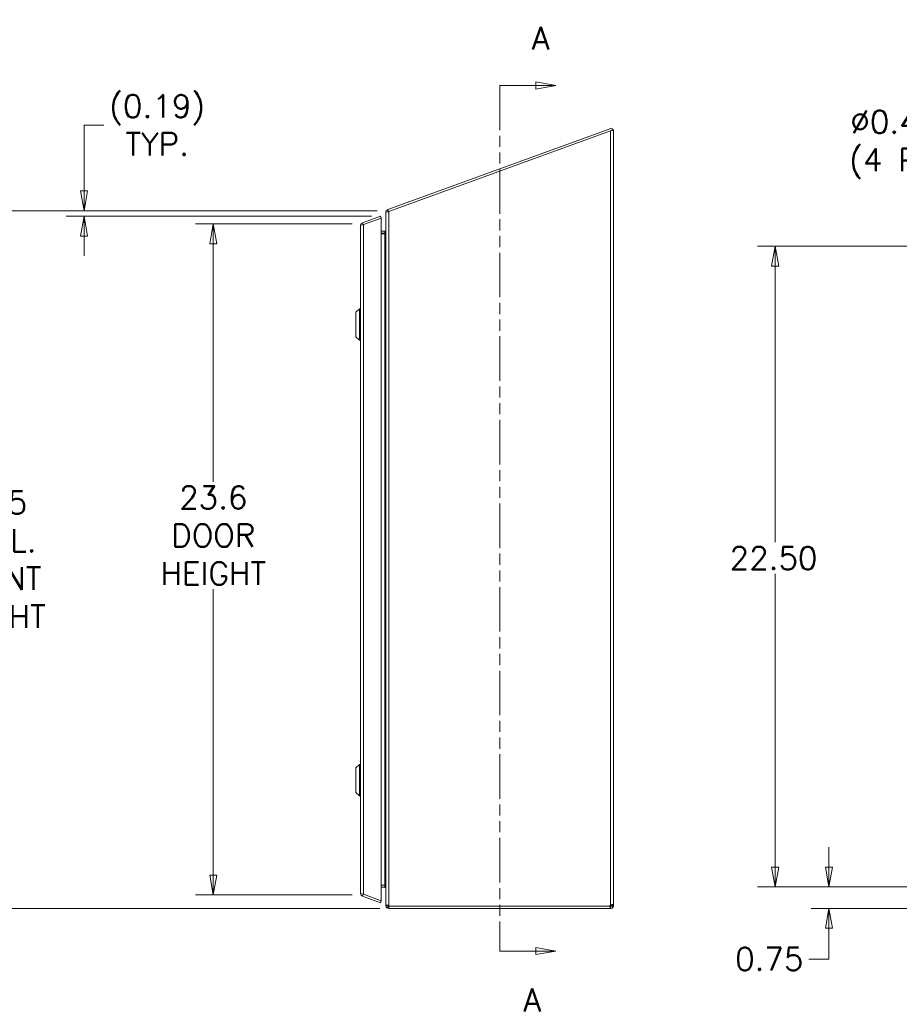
# Model space of a CAD drawing. Header units: inches. Extents: x 5 to 168, y 5 to 106.
# Tile 6 of 12: x 76 to 107, y 45 to 79. Entities that reach past the tile are written whole.
import ezdxf

# ---------------------------------------------------------------- set-up
doc = ezdxf.new("R2010")
doc.units = ezdxf.units.IN
doc.header["$LTSCALE"] = 10
doc.header["$MEASUREMENT"] = 0
doc.linetypes.add('DOUBLE_DASH_CHAIN', pattern=[1.2403, 0.6614, -0.0827, 0.1654, -0.0827, 0.1654, -0.0827])
doc.layers.get('0').update_dxf_attribs({"lineweight": 0})
for name, color, linetype, lineweight in [('Dimension (ANSI)', 7, 'Continuous', 5), ('Section Line (ANSI)', 7, 'DOUBLE_DASH_CHAIN', 5), ('Visible (ANSI)', 7, 'Continuous', 5), ('Visible Narrow (ANSI)', 7, 'Continuous', 5)]:
    doc.layers.add(name, color=color, linetype=linetype, lineweight=lineweight)
doc.styles.add('ROMANS', font='romans.shx')
doc.dimstyles.new('Default (ANSI)', dxfattribs={"dimscale": 10, "dimtxt": 0.08, "dimasz": 0.07, "dimexe": 0.0625, "dimexo": 0.0315, "dimgap": 0.0155, "dimtad": 0, "dimtih": 1, "dimtoh": 1, "dimrnd": 1e-08, "dimzin": 0, "dimdsep": 46, "dimtxsty": 'ROMANS', "dimblk": 'Filled-1', "dimcen": 0.09, "dimdle": 0.197, "dimclrd": 256, "dimclre": 256, "dimclrt": 256, "dimadec": 0, "dimazin": 0, "dimtfac": 1, "dimtofl": 0, "dimtmove": 0, "dimatfit": 3, "dimldrblk": 'Filled-1', "dimfxl": 1, "dimtolj": 1, "dimtzin": 0, "dimlwd": -1, "dimlwe": -1, "dimarcsym": 0})

# ---------------------------------------------------------------- blocks, each defined once
blk = doc.blocks.new('Filled-1')
at = {"color": 0}
for p, q in [((0, 0), (-1, 0.179)), ((-1, 0.179), (-1, -0.179)), ((-1, 0), (0, 0)), ((-1, -0.179), (0, 0))]:
    blk.add_line(p, q, dxfattribs=at)
at = {"color": 0, "flags": 128}
blk.add_lwpolyline([(-1, -0.179), (0, 0), (-1, 0.179), (-1, -0.179)], dxfattribs=at)
at = {"color": 0}
blk.add_solid([(-1, -0.179), (0, 0), (-1, 0.179), (-1, -0.179)], dxfattribs=at)
blk = doc.blocks.new('*D17')
at = {"layer": 'Defpoints', "color": 0, "transparency": 16777216}
for p in [(87.728, 72.188), (82.544, 48.621), (87.728, 48.621)]:
    blk.add_point(p, dxfattribs=at)
at = {"layer": 'Dimension (ANSI)', "transparency": 16777216}
for p, q in [((87.413, 72.188), (81.919, 72.188)), ((82.544, 71.488), (82.544, 63.132)), ((82.544, 49.321), (82.544, 59.356)), ((87.413, 48.621), (81.919, 48.621))]:
    blk.add_line(p, q, dxfattribs=at)
at = {"layer": 'Dimension (ANSI)', "transparency": 16777216, "xscale": 0.7000000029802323, "yscale": 0.7000000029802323, "zscale": 0.7000000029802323}
for p, rotation in [((82.544, 72.188), 90), ((82.544, 48.621), 270)]:
    blk.add_blockref('Filled-1', p, dxfattribs=dict(at, rotation=rotation))
at = {"layer": 'Dimension (ANSI)', "transparency": 16777216, "insert": (82.544, 61.244), "char_height": 0.8, "attachment_point": 5, "style": 'ROMANS'}
blk.add_mtext('\\A1;23.6{\\PDOOR\\PHEIGHT}', dxfattribs=at)
blk = doc.blocks.new('*D19')
at = {"layer": 'Defpoints', "color": 0, "transparency": 16777216}
for p in [(74.814, 72.643), (88.615, 72.643), (88.701, 48.152)]:
    blk.add_point(p, dxfattribs=at)
at = {"layer": 'Dimension (ANSI)', "transparency": 16777216}
for p, q in [((88.3, 72.643), (74.189, 72.643)), ((74.814, 71.943), (74.814, 62.953)), ((74.814, 48.852), (74.814, 57.843)), ((88.386, 48.152), (74.189, 48.152))]:
    blk.add_line(p, q, dxfattribs=at)
at = {"layer": 'Dimension (ANSI)', "transparency": 16777216, "xscale": 0.7000000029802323, "yscale": 0.7000000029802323, "zscale": 0.7000000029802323}
for p, rotation in [((74.814, 72.643), 90), ((74.814, 48.152), 270)]:
    blk.add_blockref('Filled-1', p, dxfattribs=dict(at, rotation=rotation))
at = {"layer": 'Dimension (ANSI)', "transparency": 16777216, "insert": (74.814, 60.398), "char_height": 0.8, "attachment_point": 5, "style": 'ROMANS'}
blk.add_mtext('\\A1;24.5{\\PENCL.\\PFRONT\\PHEIGHT}', dxfattribs=at)
blk = doc.blocks.new('2dTransSection0')
at = {"layer": 'Section Line (ANSI)', "linetype": 'Continuous'}
for p, q in [((9.4566, 7.7043), (9.3866, 7.7168)), ((9.3866, 7.7168), (9.3866, 7.6918)), ((9.2596, 7.7043), (9.2596, 7.6885)), ((9.2596, 7.7043), (9.3866, 7.7043)), ((9.3866, 7.7043), (9.4566, 7.7043)), ((9.3866, 7.6918), (9.4566, 7.7043)), ((9.2596, 4.6811), (9.2596, 4.6652)), ((9.4566, 4.6652), (9.3866, 4.6777)), ((9.3866, 4.6777), (9.3866, 4.6527)), ((9.2596, 4.6652), (9.3866, 4.6652)), ((9.3866, 4.6652), (9.4566, 4.6652)), ((9.3866, 4.6527), (9.4566, 4.6652))]:
    blk.add_line(p, q, dxfattribs=at)
at = {"layer": 'Section Line (ANSI)', "linetype": 'DOUBLE_DASH_CHAIN', "ltscale": 0.023665}
blk.add_line((9.2596, 7.7043), (9.2596, 4.6652), dxfattribs=at)
at = {"layer": 'Section Line (ANSI)', "linetype": 'Continuous', "flags": 128}
for points in [[(9.3866, 7.6918), (9.4566, 7.7043), (9.3866, 7.7168), (9.3866, 7.6918)], [(9.3866, 4.6527), (9.4566, 4.6652), (9.3866, 4.6777), (9.3866, 4.6527)]]:
    blk.add_lwpolyline(points, dxfattribs=at)
at = {"layer": 'Section Line (ANSI)'}
for points in [[(9.3866, 7.6918), (9.4566, 7.7043), (9.3866, 7.7168), (9.3866, 7.6918)], [(9.3866, 4.6527), (9.4566, 4.6652), (9.3866, 4.6777), (9.3866, 4.6527)]]:
    blk.add_solid(points, dxfattribs=at)
at = {"layer": 'Section Line (ANSI)', "char_height": 0.08, "attachment_point": 7, "style": 'ROMANS'}
for insert in [(9.3729, 7.8304), (9.3428, 4.4533)]:
    blk.add_mtext('A', dxfattribs=dict(at, insert=insert))
blk = doc.blocks.new('*D24')
at = {"layer": 'Defpoints', "color": 0, "transparency": 16777216}
for p in [(104.151, 48.902), (111.931, 48.902), (112.062, 48.152)]:
    blk.add_point(p, dxfattribs=at)
at = {"layer": 'Dimension (ANSI)', "transparency": 16777216}
for p, q in [((104.151, 49.602), (104.151, 50.302)), ((111.616, 48.902), (103.526, 48.902)), ((111.747, 48.152), (103.526, 48.152)), ((104.151, 47.452), (104.151, 46.373)), ((104.151, 46.373), (103.451, 46.373))]:
    blk.add_line(p, q, dxfattribs=at)
at = {"layer": 'Dimension (ANSI)', "transparency": 16777216, "xscale": 0.7000000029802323, "yscale": 0.7000000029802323, "zscale": 0.7000000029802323}
for p, rotation in [((104.151, 48.902), 270), ((104.151, 48.152), 90)]:
    blk.add_blockref('Filled-1', p, dxfattribs=dict(at, rotation=rotation))
at = {"layer": 'Dimension (ANSI)', "transparency": 16777216, "insert": (100.857, 46.773), "char_height": 0.8, "attachment_point": 1, "style": 'ROMANS'}
blk.add_mtext('\\A1;0.75', dxfattribs=at)
blk = doc.blocks.new('*D25')
at = {"layer": 'Defpoints', "color": 0, "transparency": 16777216}
for p in [(102.264, 71.402), (111.931, 71.402), (111.931, 48.902)]:
    blk.add_point(p, dxfattribs=at)
at = {"layer": 'Dimension (ANSI)', "transparency": 16777216}
for p, q in [((111.616, 71.402), (101.639, 71.402)), ((102.264, 70.702), (102.264, 61.006)), ((102.264, 49.602), (102.264, 59.896)), ((111.616, 48.902), (101.639, 48.902))]:
    blk.add_line(p, q, dxfattribs=at)
at = {"layer": 'Dimension (ANSI)', "transparency": 16777216, "xscale": 0.7000000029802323, "yscale": 0.7000000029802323, "zscale": 0.7000000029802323}
for p, rotation in [((102.264, 71.402), 90), ((102.264, 48.902), 270)]:
    blk.add_blockref('Filled-1', p, dxfattribs=dict(at, rotation=rotation))
at = {"layer": 'Dimension (ANSI)', "transparency": 16777216, "insert": (100.664, 60.851), "char_height": 0.8, "attachment_point": 1, "style": 'ROMANS'}
blk.add_mtext('\\A1;22.50', dxfattribs=at)
blk = doc.blocks.new('*D27')
at = {"layer": 'Defpoints', "color": 0, "transparency": 16777216}
for p in [(112.642, 71.576), (112.908, 71.228)]:
    blk.add_point(p, dxfattribs=at)
at = {"layer": 'Dimension (ANSI)', "transparency": 16777216}
for p, q in [((109.018, 74.966), (110.051, 74.966)), ((110.051, 74.966), (112.217, 72.132)), ((112.775, 70.502), (112.775, 72.302)), ((111.875, 71.402), (113.675, 71.402))]:
    blk.add_line(p, q, dxfattribs=at)
at = {"layer": 'Dimension (ANSI)', "transparency": 16777216, "xscale": 0.7000000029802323, "yscale": 0.7000000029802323, "zscale": 0.7000000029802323, "rotation": 307.3953127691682}
blk.add_blockref('Filled-1', (112.642, 71.576), dxfattribs=at)
at = {"layer": 'Dimension (ANSI)', "transparency": 16777216, "insert": (106.787, 74.966), "char_height": 0.8, "attachment_point": 5, "style": 'ROMANS'}
blk.add_mtext('\\A1;∅0.438{\\P(4 PL.)}', dxfattribs=at)
blk = doc.blocks.new('*D32')
at = {"layer": 'Defpoints', "color": 0, "transparency": 16777216}
for p in [(88.615, 72.643), (78.006, 72.458), (88.414, 72.458)]:
    blk.add_point(p, dxfattribs=at)
at = {"layer": 'Dimension (ANSI)', "transparency": 16777216}
for p, q in [((78.006, 73.343), (78.006, 75.653)), ((78.006, 75.653), (78.706, 75.653)), ((88.3, 72.643), (77.381, 72.643)), ((88.099, 72.458), (77.381, 72.458)), ((78.006, 71.758), (78.006, 71.058))]:
    blk.add_line(p, q, dxfattribs=at)
at = {"layer": 'Dimension (ANSI)', "transparency": 16777216, "xscale": 0.7000000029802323, "yscale": 0.7000000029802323, "zscale": 0.7000000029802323}
for p, rotation in [((78.006, 72.643), 270), ((78.006, 72.458), 90)]:
    blk.add_blockref('Filled-1', p, dxfattribs=dict(at, rotation=rotation))
at = {"layer": 'Dimension (ANSI)', "transparency": 16777216, "insert": (80.575, 75.653), "char_height": 0.8, "attachment_point": 5, "style": 'ROMANS'}
blk.add_mtext('\\A1;(0.19){\\PTYP.}', dxfattribs=at)

msp = doc.modelspace()

# ---------------------------------------------------------------- linework, layer by layer
at = {"layer": 'Visible (ANSI)'}
for p, q in [((96.526, 75.5434), (88.6705, 72.6843)), ((96.4903, 75.4517), (88.7008, 72.6165)), ((96.5513, 75.4739), (96.4903, 75.4517)), ((96.5513, 75.4739), (96.526, 75.5434)), ((96.5455, 75.49), (96.5956, 75.49)), ((96.5956, 75.4831), (96.548, 75.4831)), ((96.5956, 75.49), (96.5956, 75.4831)), ((96.5956, 75.4831), (96.5956, 48.2695)), ((88.6648, 72.6822), (88.6705, 72.6843)), ((88.682, 72.6349), (88.6648, 72.6822)), ((88.6705, 72.6843), (88.6956, 72.6153)), ((88.6897, 72.614), (88.682, 72.6349)), ((88.4138, 72.4576), (87.7783, 72.2264)), ((87.8098, 72.1591), (88.4391, 72.3881)), ((87.8143, 72.16), (88.4391, 72.3874)), ((88.4391, 72.3881), (88.4138, 72.4576)), ((88.4391, 48.4212), (88.4391, 72.3874)), ((88.5978, 72.5833), (88.5956, 72.5833)), ((88.5956, 72.5782), (88.5956, 72.5833)), ((88.5956, 48.2582), (88.5956, 72.5782)), ((87.7091, 48.6811), (87.7091, 72.1275)), ((87.8033, 72.1578), (87.7783, 72.2264)), ((88.4391, 71.9304), (88.5643, 71.9304)), ((88.5675, 71.9306), (88.5731, 71.8747)), ((88.5625, 71.8565), (88.4391, 71.8565)), ((88.5469, 71.8401), (88.4391, 71.8401)), ((88.5643, 71.8583), (88.5469, 71.8401)), ((87.5516, 69.0874), (87.6697, 69.2055)), ((87.6697, 68.1031), (87.6697, 69.2055)), ((87.6697, 69.2055), (87.7091, 69.2055)), ((87.5516, 68.2213), (87.5516, 69.0874)), ((87.5516, 68.2213), (87.6697, 68.1031)), ((87.6697, 68.1031), (87.7091, 68.1031)), ((87.5516, 53.0874), (87.6697, 53.2055)), ((87.5516, 52.2213), (87.5516, 53.0874)), ((87.6697, 52.1031), (87.6697, 53.2055)), ((87.6697, 53.2055), (87.7091, 53.2055)), ((87.5516, 52.2213), (87.6697, 52.1031)), ((87.6697, 52.1031), (87.7091, 52.1031)), ((88.4391, 48.9654), (88.5643, 48.9654)), ((88.5643, 48.9647), (88.4391, 48.9647)), ((88.4391, 48.8907), (88.5643, 48.8907)), ((87.8033, 48.6508), (87.7783, 48.5822)), ((88.4138, 48.3509), (87.7783, 48.5822)), ((87.8098, 48.6495), (88.4391, 48.4205)), ((88.4391, 48.4212), (87.8143, 48.6486)), ((88.4391, 48.4205), (88.4138, 48.3509)), ((88.5956, 48.2582), (88.5956, 48.2575)), ((88.5956, 48.2575), (88.6456, 48.2575)), ((88.6456, 48.2575), (88.6696, 48.2575)), ((88.6696, 48.2575), (88.6696, 48.2582)), ((88.7008, 48.2582), (88.7008, 48.2272)), ((96.4647, 48.2272), (88.7008, 48.2272)), ((88.7008, 48.2262), (88.7008, 48.1522)), ((96.4681, 48.2262), (88.7008, 48.2262)), ((88.7008, 48.1522), (96.4681, 48.1522)), ((96.4681, 48.2262), (96.4903, 48.2262)), ((96.4681, 48.1522), (96.4681, 48.2262)), ((96.4903, 48.1522), (96.4681, 48.1522)), ((96.4903, 48.2026), (96.4903, 48.2262)), ((96.4903, 48.1522), (96.4903, 48.2026)), ((96.5216, 48.2575), (96.5216, 48.2695)), ((96.5452, 48.2695), (96.5216, 48.2695)), ((96.5452, 48.2575), (96.5216, 48.2575)), ((96.5956, 48.2695), (96.5452, 48.2695)), ((96.5956, 48.2575), (96.5452, 48.2575)), ((96.5956, 48.2695), (96.5956, 48.2575))]:
    msp.add_line(p, q, dxfattribs=at)
msp.add_arc((96.5335, 48.2143), 0.07, 128.0474, 169.38724, dxfattribs=at)
msp.add_ellipse((88.5643, 71.9617), major_axis=(0.0313, 0), ratio=0.9997181, start_param=4.712389, end_param=4.8130313, dxfattribs=at)
for points, knots in [([(96.5908, 75.4771), (96.5795, 75.4698), (96.5466, 75.4625), (96.509, 75.4553), (96.5028, 75.4541), (96.4966, 75.4529), (96.4903, 75.4517)], [0.3014573, 0.3014573, 0.3014573, 0.3014573, 1.3925895, 1.3925895, 1.3925895, 1.5707963, 1.5707963, 1.5707963, 1.5707963]), ([(88.5956, 72.5833), (88.5956, 72.6215), (88.6183, 72.659), (88.6522, 72.6766), (88.6563, 72.6788), (88.6605, 72.6806), (88.6648, 72.6822)], [0, 0, 0, 0, 1.0905904, 1.0905904, 1.0905904, 1.2217305, 1.2217305, 1.2217305, 1.2217305]), ([(88.5956, 72.5782), (88.5956, 72.5871), (88.6183, 72.596), (88.6522, 72.6048), (88.6578, 72.6063), (88.6636, 72.6077), (88.6696, 72.6092)], [0, 0, 0, 0, 1.0911322, 1.0911322, 1.0911322, 1.269339, 1.269339, 1.269339, 1.269339]), ([(87.7783, 72.2264), (87.7437, 72.2138), (87.7169, 72.1818), (87.7106, 72.1455), (87.7096, 72.1395), (87.7091, 72.1335), (87.7091, 72.1275)], [-1, -1, -1, -1, -0.1407088, -0.1407088, -0.1407088, 0, 0, 0, 0]), ([(87.8098, 72.1591), (87.7743, 72.1521), (87.7402, 72.1451), (87.7227, 72.1381), (87.7138, 72.1346), (87.7091, 72.131), (87.7091, 72.1275)], [-0.9727877, -0.9727877, -0.9727877, -0.9727877, -0.32751892, -0.32751892, -0.32751892, 0, 0, 0, 0]), ([(88.5956, 71.9486), (88.5956, 71.9202), (88.5824, 71.8918), (88.567, 71.8634), (88.5661, 71.8617), (88.5652, 71.86), (88.5643, 71.8583)], [0, 0, 0, 0, 1.4834748, 1.4834748, 1.4834748, 1.5707963, 1.5707963, 1.5707963, 1.5707963]), ([(88.5681, 48.9647), (88.5766, 48.9612), (88.5836, 48.9462), (88.588, 48.929), (88.5932, 48.9088), (88.5956, 48.8844), (88.5956, 48.8602)], [-0.93875876, -0.93875876, -0.93875876, -0.93875876, -0.50890273, -0.50890273, -0.50890273, 0, 0, 0, 0]), ([(87.8143, 48.6486), (87.7773, 48.6559), (87.7409, 48.6632), (87.7227, 48.6705), (87.7138, 48.674), (87.7091, 48.6776), (87.7091, 48.6811)], [-1, -1, -1, -1, -0.3275189, -0.3275189, -0.3275189, 0, 0, 0, 0]), ([(87.7783, 48.5822), (87.7437, 48.5948), (87.7169, 48.6268), (87.7106, 48.6631), (87.7096, 48.669), (87.7091, 48.6751), (87.7091, 48.6811)], [-1, -1, -1, -1, -0.1407088, -0.1407088, -0.1407088, 0, 0, 0, 0]), ([(88.5956, 48.2582), (88.5956, 48.2582), (88.6168, 48.2582), (88.649, 48.2582), (88.6555, 48.2582), (88.6624, 48.2582), (88.6696, 48.2582)], [0, 0, 0, 0, 0.67248108, 0.67248108, 0.67248108, 0.80808632, 0.80808632, 0.80808632, 0.80808632]), ([(88.6696, 48.157), (88.6443, 48.1648), (88.6233, 48.1821), (88.6106, 48.2033), (88.6009, 48.2194), (88.5958, 48.2377), (88.5956, 48.2561)], [-0.82017153, -0.82017153, -0.82017153, -0.82017153, -0.35922959, -0.35922959, -0.35922959, -0.00855736, -0.00855736, -0.00855736, -0.00855736]), ([(88.6696, 48.2571), (88.6698, 48.2427), (88.6811, 48.2283), (88.6972, 48.2264), (88.6984, 48.2263), (88.6996, 48.2262), (88.7008, 48.2262)], [0.00855738, 0.00855738, 0.00855738, 0.00855738, 0.93102305, 0.93102305, 0.93102305, 1, 1, 1, 1]), ([(96.4903, 48.2695), (96.5128, 48.2786), (96.5414, 48.2839), (96.5622, 48.2843), (96.5758, 48.2846), (96.5857, 48.2828), (96.5908, 48.2791)], [0.9067439, 0.9067439, 0.9067439, 0.9067439, 1.5444467, 1.5444467, 1.5444467, 1.9603281, 1.9603281, 1.9603281, 1.9603281]), ([(96.4903, 48.2262), (96.499, 48.2262), (96.5107, 48.2314), (96.5166, 48.2406), (96.5201, 48.2461), (96.5216, 48.2523), (96.5216, 48.2575)], [2.4775403, 2.4775403, 2.4775403, 2.4775403, 3.311462, 3.311462, 3.311462, 3.805645, 3.805645, 3.805645, 3.805645]), ([(96.5908, 48.2262), (96.583, 48.2011), (96.5628, 48.1763), (96.5382, 48.1638), (96.5222, 48.1556), (96.505, 48.1522), (96.4903, 48.1522)], [2.7520609, 2.7520609, 2.7520609, 2.7520609, 3.3897636, 3.3897636, 3.3897636, 3.805645, 3.805645, 3.805645, 3.805645])]:
    msp.add_open_spline(points, degree=3, knots=knots, dxfattribs=at)
for points in [[(96.5956, 75.4831), (96.5956, 75.4811), (96.594, 75.4791), (96.5908, 75.4771)], [(88.6696, 72.6092), (88.6797, 72.6116), (88.6902, 72.6141), (88.7008, 72.6165)], [(87.8143, 72.16), (87.8128, 72.1597), (87.8113, 72.1594), (87.8098, 72.1591)], [(88.5675, 71.9306), (88.5827, 71.9328), (88.5956, 71.9477), (88.5956, 71.9637)], [(88.5643, 48.9654), (88.5656, 48.9654), (88.5669, 48.9652), (88.5681, 48.9647)], [(88.5681, 48.9647), (88.5668, 48.9647), (88.5656, 48.9647), (88.5643, 48.9647)], [(88.5643, 48.8907), (88.5656, 48.8907), (88.5669, 48.8906), (88.5681, 48.8905)], [(88.5681, 48.8905), (88.5765, 48.8895), (88.5832, 48.8854), (88.5883, 48.8795)], [(88.5956, 48.8595), (88.5956, 48.8665), (88.5933, 48.8736), (88.5883, 48.8795)], [(88.5956, 48.2575), (88.5956, 48.257), (88.5956, 48.2566), (88.5956, 48.2561)], [(88.6696, 48.2582), (88.6797, 48.2582), (88.6902, 48.2582), (88.7008, 48.2582)], [(88.6696, 48.2571), (88.6696, 48.2572), (88.6696, 48.2574), (88.6696, 48.2575)], [(88.7008, 48.1522), (88.6901, 48.1522), (88.6794, 48.1539), (88.6696, 48.157)], [(96.5216, 48.2695), (96.5216, 48.2733), (96.521, 48.2764), (96.52, 48.2787)], [(96.5908, 48.2791), (96.5942, 48.2767), (96.5956, 48.2734), (96.5956, 48.2695)], [(96.5956, 48.2575), (96.5956, 48.2478), (96.5942, 48.2371), (96.5908, 48.2262)]]:
    msp.add_open_spline(points, degree=3, dxfattribs=at)
at = {"layer": 'Visible Narrow (ANSI)'}
for p, q in [((96.4903, 48.2695), (96.4903, 75.4517)), ((88.7008, 72.6165), (88.7008, 48.2582)), ((87.8143, 72.16), (87.8143, 48.6486)), ((88.5643, 71.8583), (88.5643, 71.9304)), ((88.5643, 71.8583), (88.5643, 48.9654)), ((88.5643, 48.8907), (88.5643, 48.9647))]:
    msp.add_line(p, q, dxfattribs=at)
for points, knots in [([(96.5502, 75.4735), (96.5509, 75.4736), (96.5517, 75.4737), (96.5648, 75.4754), (96.5787, 75.4764), (96.5908, 75.4771)], [-0.098239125, -0.098239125, -0.098239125, -0.098239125, -0.092503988, -0.092503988, 0, 0, 0, 0]), ([(87.7987, 72.1569), (87.7979, 72.1571), (87.7972, 72.1571), (87.7956, 72.1567), (87.7949, 72.1564), (87.7942, 72.156)], [-0.154269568, -0.154269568, -0.154269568, -0.154269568, -0.142548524, -0.142548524, -0.129985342, -0.129985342, -0.129985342, -0.129985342]), ([(88.5681, 48.8905), (88.5707, 48.9097), (88.5733, 48.9241), (88.5782, 48.9379), (88.5798, 48.9412), (88.5819, 48.9445), (88.5823, 48.945), (88.5826, 48.9454)], [-0.50630833, -0.50630833, -0.50630833, -0.50630833, -0.37278946, -0.37278946, -0.32293678, -0.32293678, -0.31382452, -0.31382452, -0.31382452, -0.31382452]), ([(87.7942, 48.6526), (87.7942, 48.6526), (87.7943, 48.6525), (87.795, 48.6521), (87.7958, 48.6518), (87.7973, 48.6515), (87.798, 48.6515), (87.7987, 48.6517), (87.7987, 48.6517), (87.7987, 48.6517)], [-0.021848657, -0.021848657, -0.021848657, -0.021848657, -0.021498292, -0.021498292, -0.013779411, -0.013779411, -0.007404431, -0.007404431, -0.007402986, -0.007402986, -0.007402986, -0.007402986]), ([(88.5956, 48.2561), (88.6079, 48.2563), (88.6202, 48.2565), (88.6449, 48.2568), (88.6572, 48.2569), (88.6696, 48.2571)], [0, 0, 0, 0, 0.09398, 0.09398, 0.1879535, 0.1879535, 0.1879535, 0.1879535]), ([(88.6696, 48.2575), (88.6696, 48.2574), (88.6696, 48.2574), (88.6696, 48.2572), (88.6696, 48.2572), (88.6696, 48.2571)], [-0.0020634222, -0.0020634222, -0.0020634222, -0.0020634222, -0.001031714, -0.001031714, 0, 0, 0, 0]), ([(88.6696, 48.2571), (88.6696, 48.2539), (88.6696, 48.2507), (88.6696, 48.2443), (88.6696, 48.2411), (88.6696, 48.2328), (88.6696, 48.2277), (88.6696, 48.2145), (88.6696, 48.2061), (88.6696, 48.1843), (88.6696, 48.1713), (88.6696, 48.157)], [-0.44973563, -0.44973563, -0.44973563, -0.44973563, -0.37051054, -0.37051054, -0.30272968, -0.30272968, -0.21473166, -0.21473166, -0.10989112, -0.10989112, 0, 0, 0, 0]), ([(96.4903, 48.2262), (96.4937, 48.2262), (96.497, 48.2262), (96.5028, 48.2262), (96.5059, 48.2262), (96.5137, 48.2262), (96.5187, 48.2262), (96.5317, 48.2262), (96.5405, 48.2262), (96.5685, 48.2262), (96.5777, 48.2262), (96.5908, 48.2262)], [-0.32971356, -0.32971356, -0.32971356, -0.32971356, -0.282209, -0.282209, -0.23582275, -0.23582275, -0.17437897, -0.17437897, -0.10018571, -0.10018571, 0, 0, 0, 0]), ([(96.5908, 48.2791), (96.5805, 48.2798), (96.5709, 48.2805), (96.5538, 48.282), (96.5484, 48.2825), (96.5436, 48.2829)], [-0.292761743, -0.292761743, -0.292761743, -0.292761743, -0.233146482, -0.233146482, -0.198311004, -0.198311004, -0.198311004, -0.198311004])]:
    msp.add_open_spline(points, degree=3, knots=knots, dxfattribs=at)
for points in [[(88.5883, 48.8795), (88.5904, 48.8813), (88.5926, 48.8831), (88.5947, 48.8849)], [(88.6696, 48.2571), (88.6696, 48.2571), (88.6696, 48.2571), (88.6696, 48.2571)]]:
    msp.add_open_spline(points, degree=3, dxfattribs=at)

# ---------------------------------------------------------------- block references
at = {"layer": 'Section Line (ANSI)', "xscale": 10, "yscale": 10, "zscale": 10}
msp.add_blockref('2dTransSection0', (0, 0), dxfattribs=at)

# ---------------------------------------------------------------- dimensions: what is measured, and where the dimension line sits
at = {"layer": 'Dimension (ANSI)'}
for base, p1, p2, angle, text, override, picture, middle in [((78.0055, 72.4576), (88.6149, 72.6434), (88.4138, 72.4576), 90, '(<>){\\PTYP.}', {"dimgap": 0.0155, "dimdec": 2, "dimtol": 0, "dimlim": 0, "dimtp": 0, "dimtm": 0, "dimtdec": 2, "dimatfit": 1}, '*D32', (80.5748, 75.653)), ((74.8143, 72.6434), (88.7008, 48.1522), (88.6149, 72.6434), 270, '<>{\\PENCL.\\PFRONT\\PHEIGHT}', {"dimdec": 1, "dimtp": 0, "dimtm": 0, "dimtdec": 1, "dimatfit": 1}, '*D19', (74.8143, 60.3978)), ((82.5444, 48.6209), (87.7284, 72.1876), (87.7284, 48.6209), 90, '<>{\\PDOOR\\PHEIGHT}', {"dimdec": 1, "dimtp": 0, "dimtm": 0, "dimtdec": 1, "dimatfit": 1}, '*D17', (82.5444, 61.2439))]:
    dim = msp.add_linear_dim(base=base, p1=p1, p2=p2, angle=angle, text=text, dimstyle='Default (ANSI)', override=override, dxfattribs=at)
    dim.commit()
    dim.dimension.update_dxf_attribs({"geometry": picture, "text_midpoint": middle, "dimtype": 160})
dim = msp.add_diameter_dim_2p(p1=(112.90752, 71.22845), p2=(112.64182, 71.57602), text='<>{\\P(4 PL.)}', dimstyle='Default (ANSI)', override={"dimdec": 3, "dimlfac": 1, "dimtp": 0, "dimtm": 0, "dimtdec": 3}, dxfattribs=at)
dim.commit()
dim.dimension.update_dxf_attribs({"geometry": '*D27', "text_midpoint": (106.78726, 74.96574), "dimtype": 163})
for base, p1, p2, angle, picture, middle in [((102.264, 71.4022), (111.9309, 48.9022), (111.9309, 71.4022), 90, '*D25', (102.264, 60.4511)), ((104.1505, 48.9022), (112.0617, 48.1522), (111.9309, 48.9022), 270, '*D24', (102.0765, 46.3729))]:
    dim = msp.add_linear_dim(base=base, p1=p1, p2=p2, angle=angle, dimstyle='Default (ANSI)', override={"dimdec": 2, "dimtp": 0, "dimtm": 0, "dimtdec": 2, "dimatfit": 1}, dxfattribs=at)
    dim.commit()
    dim.dimension.update_dxf_attribs({"geometry": picture, "text_midpoint": middle, "dimtype": 160})

doc.saveas('drawing.dxf')
